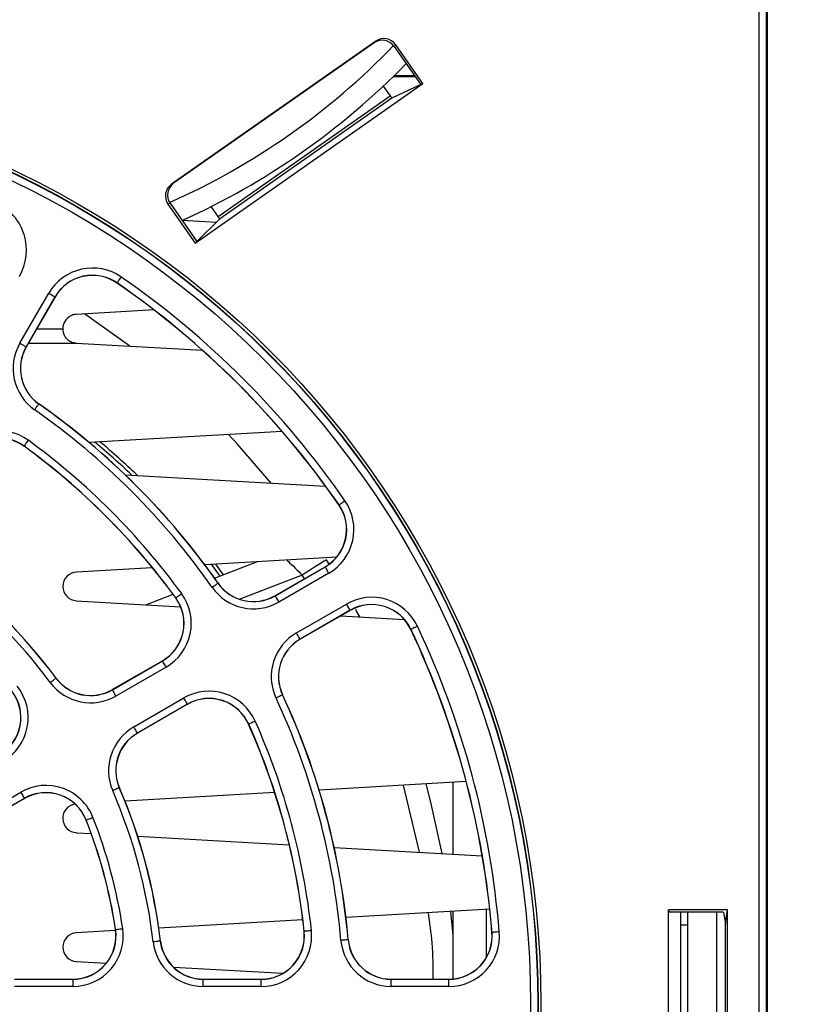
# Paper-space layout 'Sheet1' of a CAD drawing. Header units: millimetres. Extents: x 0 to 420, y 0 to 297.
# Tile 33 of 135: x 123 to 134, y 62 to 76. Entities that reach past the tile are written whole.
import ezdxf

# ---------------------------------------------------------------- set-up
doc = ezdxf.new("R2010")
doc.units = ezdxf.units.MM
doc.layers.add('SLD-0', color=179, linetype='Continuous')
doc.styles.add('SLDTEXTSTYLE1', font='TXT', dxfattribs={"width": 0.75})
doc.styles.add('SLDTEXTSTYLE3', font='TXT', dxfattribs={"width": 0.96})
doc.dimstyles.new('SLDDIMSTYLE3', dxfattribs={"dimtxt": 2.5, "dimasz": 3.302, "dimexe": 0, "dimexo": 0.0625, "dimtad": 1, "dimdec": 1, "dimlfac": 5, "dimrnd": 1e-09, "dimzin": 4, "dimdsep": 46, "dimtxsty": 'SLDTEXTSTYLE1', "dimblk1": 'NONE', "dimblk2": 'NONE', "dimsah": 1, "dimcen": 0, "dimadec": 0, "dimazin": 1, "dimtfac": 1, "dimtmove": 0, "dimatfit": 3, "dimldrblk": 'NONE', "dimfxl": 1, "dimfrac": 2, "dimtolj": 1, "dimtzin": 12, "dimarcsym": 0})
doc.dimstyles.new('SLDDIMSTYLE4', dxfattribs={"dimtxt": 2.5, "dimasz": 3.302, "dimexe": 0, "dimexo": 0.0625, "dimtad": 1, "dimdec": 1, "dimlfac": 5, "dimrnd": 1e-09, "dimzin": 12, "dimdsep": 46, "dimtxsty": 'SLDTEXTSTYLE1', "dimblk1": 'NONE', "dimblk2": 'NONE', "dimsah": 1, "dimcen": 0, "dimadec": 0, "dimazin": 3, "dimtfac": 1, "dimtmove": 0, "dimatfit": 3, "dimldrblk": 'NONE', "dimfxl": 1, "dimfrac": 2, "dimtolj": 1, "dimtzin": 12, "dimarcsym": 0})

# ---------------------------------------------------------------- blocks, each defined once
blk = doc.blocks.new('_D_22')
at = {"layer": 'SLD-0', "color": 179}
for p, q in [((177.639, 244.196), (170.681, 237.013)), ((170.681, 237.013), (163.266, 229.357)), ((168.235, 235.206), (170.681, 237.013)), ((170.681, 237.013), (168.594, 234.858)), ((170.681, 237.013), (168.953, 234.51)), ((168.235, 235.206), (168.953, 234.51)), ((163.266, 229.357), (151.443, 229.357))]:
    blk.add_line(p, q, dxfattribs=at)
at = {"layer": 'SLD-0', "color": 179, "char_height": 2.5, "attachment_point": 1, "style": 'SLDTEXTSTYLE3'}
for s, insert in [('%%c', (150.193, 232.392)), ('20.0', (155.213, 232.43))]:
    blk.add_mtext(s, dxfattribs=dict(at, insert=insert))
blk = doc.blocks.new('_None')
blk = doc.blocks.new('_D_23')
at = {"layer": 'SLD-0', "color": 179}
for p, q in [((163.999, 261.493), (154.023, 261.493)), ((172.8, 249.896), (163.999, 261.493)), ((171.384, 252.588), (170.588, 251.984)), ((171.384, 252.588), (172.8, 249.896)), ((172.8, 249.896), (170.986, 252.286)), ((172.8, 249.896), (170.588, 251.984)), ((175.52, 246.312), (172.8, 249.896))]:
    blk.add_line(p, q, dxfattribs=at)
at = {"layer": 'SLD-0', "color": 179, "char_height": 2.5, "attachment_point": 1, "style": 'SLDTEXTSTYLE3'}
for s, insert in [('%%c', (152.773, 264.528)), ('9.0', (157.794, 264.566))]:
    blk.add_mtext(s, dxfattribs=dict(at, insert=insert))
blk = doc.blocks.new('_D_24')
at = {"layer": 'SLD-0', "color": 179}
for p, q in [((241.453, 256.697), (250.709, 264.131)), ((250.709, 264.131), (262.532, 264.131)), ((241.453, 256.697), (243.478, 258.965)), ((244.105, 258.186), (243.478, 258.965)), ((241.453, 256.697), (243.792, 258.576)), ((244.105, 258.186), (241.453, 256.697)), ((236.385, 252.627), (241.453, 256.697))]:
    blk.add_line(p, q, dxfattribs=at)
at = {"layer": 'SLD-0', "color": 179, "char_height": 2.5, "attachment_point": 1, "style": 'SLDTEXTSTYLE3'}
for s, insert in [('%%c', (251.047, 267.167)), ('13.0', (256.067, 267.205))]:
    blk.add_mtext(s, dxfattribs=dict(at, insert=insert))
blk = doc.blocks.new('_D_25')
at = {"layer": 'SLD-0', "color": 179}
for p, q in [((240.691, 239.098), (237.146, 235.226)), ((237.146, 235.226), (227.951, 225.18)), ((234.752, 233.35), (237.146, 235.226)), ((237.146, 235.226), (235.121, 233.013)), ((237.146, 235.226), (235.489, 232.675)), ((234.752, 233.35), (235.489, 232.675)), ((227.951, 225.18), (216.128, 225.18))]:
    blk.add_line(p, q, dxfattribs=at)
at = {"layer": 'SLD-0', "color": 179, "char_height": 2.5, "attachment_point": 1, "style": 'SLDTEXTSTYLE3'}
for s, insert in [('%%c', (214.878, 228.215)), ('10.5', (219.898, 228.254))]:
    blk.add_mtext(s, dxfattribs=dict(at, insert=insert))
blk = doc.blocks.new('_D_28')
at = {"layer": 'SLD-0', "color": 179}
for p, q in [((173.264, 174.39), (183.569, 183.365)), ((183.569, 183.365), (193.545, 183.365)), ((173.264, 174.39), (175.198, 176.738)), ((175.855, 175.984), (175.198, 176.738)), ((173.264, 174.39), (175.526, 176.361)), ((175.855, 175.984), (173.264, 174.39)), ((169.87, 171.435), (173.264, 174.39))]:
    blk.add_line(p, q, dxfattribs=at)
at = {"layer": 'SLD-0', "color": 179, "char_height": 2.5, "attachment_point": 1, "style": 'SLDTEXTSTYLE3'}
for s, insert in [('%%c', (183.906, 186.4)), ('9.0', (188.927, 186.438))]:
    blk.add_mtext(s, dxfattribs=dict(at, insert=insert))
blk = doc.blocks.new('_D_30')
at = {"layer": 'SLD-0', "color": 179}
for p, q in [((230.033, 164.087), (234.374, 159.249)), ((236.006, 156.682), (234.374, 159.249)), ((234.374, 159.249), (236.75, 157.35)), ((234.374, 159.249), (236.378, 157.016)), ((234.374, 159.249), (244.668, 147.778)), ((236.006, 156.682), (236.75, 157.35)), ((244.668, 147.778), (256.491, 147.778))]:
    blk.add_line(p, q, dxfattribs=at)
at = {"layer": 'SLD-0', "color": 179, "char_height": 2.5, "attachment_point": 1, "style": 'SLDTEXTSTYLE3'}
for s, insert in [('%%c', (245.006, 150.813)), ('13.0', (250.026, 150.851))]:
    blk.add_mtext(s, dxfattribs=dict(at, insert=insert))
blk = doc.blocks.new('_D_31')
at = {"layer": 'SLD-0', "color": 179}
for p, q in [((224.118, 191.46), (212.295, 191.46)), ((230.761, 181.361), (224.118, 191.46)), ((229.53, 184.142), (228.695, 183.593)), ((229.53, 184.142), (230.761, 181.361)), ((230.761, 181.361), (229.113, 183.868)), ((230.761, 181.361), (228.695, 183.593)), ((233.646, 176.975), (230.761, 181.361))]:
    blk.add_line(p, q, dxfattribs=at)
at = {"layer": 'SLD-0', "color": 179, "char_height": 2.5, "attachment_point": 1, "style": 'SLDTEXTSTYLE3'}
for s, insert in [('%%c', (211.045, 194.495)), ('10.5', (216.066, 194.534))]:
    blk.add_mtext(s, dxfattribs=dict(at, insert=insert))

psp = doc.layouts.new('Sheet1')

# ---------------------------------------------------------------- linework, layer by layer
at = {"layer": 'SLD-0', "color": 179, "linetype": 'Continuous', "lineweight": 25}
for p, q in [((133.249, 48.688), (133.249, 97.652)), ((133.349, 97.652), (133.349, 48.682)), ((133.354, 97.656), (133.354, 48.656)), ((133.36, 97.656), (133.36, 58.578)), ((127.916, 75.769), (125.077, 73.78)), ((127.893, 75.746), (125.105, 73.794)), ((127.893, 75.746), (127.916, 75.769)), ((128.195, 75.72), (128.172, 75.697)), ((128.172, 75.697), (128.543, 75.168)), ((128.572, 75.181), (128.195, 75.72)), ((125.404, 72.963), (128.572, 75.181)), ((128.161, 75.279), (128.465, 75.279)), ((128.46, 75.286), (128.167, 75.286)), ((128.572, 75.181), (128.543, 75.168)), ((128.021, 75.145), (128.118, 75.008)), ((128.543, 75.168), (128.142, 74.976)), ((125.723, 73.331), (128.118, 75.008)), ((128.142, 74.976), (125.744, 73.297)), ((125.077, 73.78), (125.105, 73.794)), ((125.056, 73.515), (125.027, 73.502)), ((125.027, 73.502), (125.404, 72.963)), ((125.056, 73.515), (125.427, 72.986)), ((125.723, 73.331), (125.626, 73.469)), ((125.222, 73.279), (125.543, 73.261)), ((125.427, 72.986), (125.744, 73.297)), ((125.543, 73.261), (125.698, 73.252)), ((125.404, 72.963), (125.427, 72.986)), ((124.337, 72.433), (124.345, 72.446)), ((124.345, 72.446), (124.355, 72.46)), ((124.355, 72.46), (124.366, 72.475)), ((124.366, 72.475), (124.377, 72.491)), ((124.32, 72.409), (124.318, 72.407)), ((124.32, 72.409), (124.321, 72.41)), ((124.321, 72.41), (124.324, 72.415)), ((124.324, 72.415), (124.33, 72.423)), ((124.33, 72.423), (124.337, 72.433)), ((122.967, 71.569), (123.368, 72.265)), ((123.455, 72.215), (123.054, 71.519)), ((123.457, 72.213), (123.056, 71.518)), ((123.368, 72.265), (123.385, 72.255)), ((123.385, 72.255), (123.401, 72.246)), ((123.401, 72.246), (123.416, 72.237)), ((123.416, 72.237), (123.429, 72.229)), ((123.429, 72.229), (123.44, 72.223)), ((123.44, 72.223), (123.448, 72.219)), ((123.448, 72.219), (123.453, 72.216)), ((123.453, 72.216), (123.455, 72.215)), ((123.455, 72.215), (123.457, 72.213)), ((124.83, 72.033), (124.528, 72.015)), ((124.528, 72.015), (123.752, 71.971)), ((124.496, 71.529), (123.864, 71.977)), ((123.202, 71.771), (123.564, 71.771)), ((122.967, 71.569), (122.984, 71.56)), ((122.984, 71.56), (123, 71.55)), ((123, 71.55), (123.015, 71.542)), ((123.015, 71.542), (123.028, 71.534)), ((123.028, 71.534), (123.038, 71.528)), ((123.038, 71.528), (123.047, 71.523)), ((123.047, 71.523), (123.052, 71.52)), ((123.052, 71.52), (123.054, 71.519)), ((123.054, 71.519), (123.056, 71.518)), ((123.752, 71.571), (125.505, 71.471)), ((123.172, 70.643), (123.183, 70.659)), ((123.183, 70.659), (123.194, 70.674)), ((123.194, 70.674), (123.204, 70.688)), ((123.204, 70.688), (123.212, 70.7)), ((123.212, 70.7), (123.219, 70.71)), ((123.219, 70.71), (123.225, 70.718)), ((123.225, 70.718), (123.228, 70.723)), ((123.228, 70.723), (123.229, 70.725)), ((123.229, 70.725), (123.231, 70.727)), ((126.613, 70.343), (123.93, 70.189)), ((125.994, 70.165), (125.868, 70.3)), ((123.026, 70.139), (123.024, 70.137)), ((123.026, 70.139), (123.027, 70.141)), ((123.027, 70.141), (123.031, 70.145)), ((123.031, 70.145), (123.036, 70.153)), ((123.036, 70.153), (123.043, 70.163)), ((123.043, 70.163), (123.052, 70.175)), ((123.052, 70.175), (123.062, 70.189)), ((123.062, 70.189), (123.073, 70.204)), ((123.073, 70.204), (123.085, 70.22)), ((126.461, 69.625), (125.994, 70.165)), ((124.43, 69.741), (127.219, 69.581)), ((127.406, 69.322), (127.404, 69.321)), ((127.406, 69.322), (127.408, 69.324)), ((127.408, 69.324), (127.413, 69.327)), ((127.413, 69.327), (127.42, 69.332)), ((127.42, 69.332), (127.431, 69.339)), ((127.431, 69.339), (127.443, 69.348)), ((127.443, 69.348), (127.457, 69.358)), ((127.457, 69.358), (127.472, 69.368)), ((127.472, 69.368), (127.488, 69.379)), ((127.371, 68.595), (125.538, 68.49)), ((125.752, 68.332), (125.631, 68.495)), ((125.676, 68.302), (126.27, 68.532)), ((125.801, 68.35), (125.692, 68.499)), ((127.132, 68.496), (127.08, 68.463)), ((127.173, 68.522), (127.132, 68.496)), ((127.205, 68.542), (127.173, 68.522)), ((127.224, 68.554), (127.205, 68.542)), ((127.23, 68.559), (127.224, 68.554)), ((127.269, 68.498), (127.23, 68.559)), ((124.809, 68.448), (123.752, 68.388)), ((126.515, 68.058), (127.211, 68.46)), ((126.517, 68.056), (127.212, 68.458)), ((127.262, 68.371), (126.567, 67.97)), ((126.959, 68.386), (126.893, 68.344)), ((127.022, 68.426), (126.959, 68.386)), ((127.08, 68.463), (127.022, 68.426)), ((127.212, 68.458), (127.211, 68.46)), ((127.212, 68.458), (127.213, 68.456)), ((127.213, 68.456), (127.216, 68.451)), ((127.216, 68.451), (127.221, 68.443)), ((127.221, 68.443), (127.227, 68.432)), ((127.227, 68.432), (127.234, 68.419)), ((127.234, 68.419), (127.243, 68.404)), ((127.243, 68.404), (127.252, 68.388)), ((127.252, 68.388), (127.262, 68.371)), ((125.656, 68.186), (125.671, 68.196)), ((125.671, 68.196), (125.685, 68.206)), ((125.685, 68.206), (125.698, 68.215)), ((125.698, 68.215), (125.708, 68.222)), ((125.708, 68.222), (125.715, 68.227)), ((125.715, 68.227), (125.72, 68.231)), ((125.72, 68.231), (125.722, 68.232)), ((125.722, 68.232), (125.724, 68.233)), ((124.72, 67.933), (125.097, 68.078)), ((125.16, 68.046), (125.173, 68.055)), ((125.173, 68.055), (125.186, 68.065)), ((125.186, 68.065), (125.202, 68.076)), ((125.202, 68.076), (125.217, 68.087)), ((125.64, 68.175), (125.656, 68.186)), ((126.517, 68.056), (126.515, 68.058)), ((126.517, 68.056), (126.518, 68.054)), ((126.518, 68.054), (126.521, 68.049)), ((123.752, 67.988), (125.203, 67.905)), ((125.136, 68.028), (125.134, 68.027)), ((125.136, 68.028), (125.138, 68.03)), ((125.138, 68.03), (125.143, 68.033)), ((125.143, 68.033), (125.15, 68.039)), ((125.15, 68.039), (125.16, 68.046)), ((126.521, 68.049), (126.525, 68.041)), ((126.525, 68.041), (126.532, 68.03)), ((126.532, 68.03), (126.539, 68.017)), ((126.539, 68.017), (126.548, 68.002)), ((126.548, 68.002), (126.557, 67.986)), ((126.557, 67.986), (126.567, 67.97)), ((126.814, 67.541), (127.509, 67.942)), ((127.519, 67.926), (127.509, 67.942)), ((127.528, 67.91), (127.519, 67.926)), ((127.559, 67.856), (126.864, 67.454)), ((127.561, 67.854), (126.865, 67.452)), ((127.537, 67.895), (127.528, 67.91)), ((127.545, 67.882), (127.537, 67.895)), ((127.551, 67.871), (127.545, 67.882)), ((127.555, 67.863), (127.551, 67.871)), ((127.558, 67.858), (127.555, 67.863)), ((127.559, 67.856), (127.558, 67.858)), ((127.559, 67.856), (127.561, 67.854)), ((127.646, 67.853), (127.639, 67.865)), ((127.694, 67.763), (127.646, 67.853)), ((127.429, 67.778), (128.314, 67.727)), ((126.824, 67.524), (126.814, 67.541)), ((126.833, 67.508), (126.824, 67.524)), ((126.842, 67.493), (126.833, 67.508)), ((128.405, 67.591), (128.403, 67.59)), ((128.407, 67.592), (128.405, 67.591)), ((128.413, 67.595), (128.407, 67.592)), ((128.421, 67.599), (128.413, 67.595)), ((128.432, 67.604), (128.421, 67.599)), ((128.446, 67.611), (128.432, 67.604)), ((128.462, 67.618), (128.446, 67.611)), ((128.478, 67.626), (128.462, 67.618)), ((128.496, 67.634), (128.478, 67.626)), ((126.849, 67.48), (126.842, 67.493)), ((126.855, 67.469), (126.849, 67.48)), ((126.86, 67.461), (126.855, 67.469)), ((126.863, 67.456), (126.86, 67.461)), ((126.864, 67.454), (126.863, 67.456)), ((126.864, 67.454), (126.865, 67.452)), ((124.252, 66.752), (124.949, 67.154)), ((124.253, 66.75), (124.95, 67.152)), ((124.95, 67.152), (124.949, 67.154)), ((124.952, 67.15), (124.95, 67.152)), ((124.955, 67.145), (124.952, 67.15)), ((124.959, 67.137), (124.955, 67.145)), ((124.965, 67.126), (124.959, 67.137)), ((124.973, 67.113), (124.965, 67.126)), ((124.982, 67.098), (124.973, 67.113)), ((124.991, 67.082), (124.982, 67.098)), ((125, 67.065), (124.303, 66.663)), ((125, 67.065), (124.991, 67.082)), ((123.389, 66.852), (123.404, 66.863)), ((123.404, 66.863), (123.419, 66.875)), ((123.419, 66.875), (123.433, 66.885)), ((123.433, 66.885), (123.445, 66.894)), ((123.445, 66.894), (123.455, 66.901)), ((123.455, 66.901), (123.462, 66.907)), ((123.462, 66.907), (123.467, 66.91)), ((123.467, 66.91), (123.469, 66.912)), ((123.469, 66.912), (123.471, 66.913)), ((124.253, 66.75), (124.252, 66.752)), ((124.254, 66.748), (124.253, 66.75)), ((124.257, 66.743), (124.254, 66.748)), ((124.262, 66.734), (124.257, 66.743)), ((124.268, 66.724), (124.262, 66.734)), ((124.276, 66.711), (124.268, 66.724)), ((124.284, 66.696), (124.276, 66.711)), ((124.294, 66.68), (124.284, 66.696)), ((124.303, 66.663), (124.294, 66.68)), ((124.551, 66.234), (125.248, 66.637)), ((125.298, 66.55), (124.601, 66.148)), ((125.299, 66.548), (124.602, 66.145)), ((125.258, 66.62), (125.248, 66.637)), ((125.267, 66.604), (125.258, 66.62)), ((125.276, 66.589), (125.267, 66.604)), ((125.283, 66.576), (125.276, 66.589)), ((125.289, 66.565), (125.283, 66.576)), ((125.294, 66.557), (125.289, 66.565)), ((125.297, 66.552), (125.294, 66.557)), ((125.298, 66.55), (125.297, 66.552)), ((125.298, 66.55), (125.299, 66.548)), ((126.546, 66.644), (126.528, 66.636)), ((126.563, 66.652), (126.546, 66.644)), ((126.578, 66.659), (126.563, 66.652)), ((126.592, 66.666), (126.578, 66.659)), ((126.603, 66.671), (126.592, 66.666)), ((126.612, 66.675), (126.603, 66.671)), ((126.617, 66.677), (126.612, 66.675)), ((126.619, 66.678), (126.617, 66.677)), ((126.619, 66.678), (126.621, 66.679)), ((126.15, 66.273), (126.148, 66.272)), ((126.152, 66.274), (126.15, 66.273)), ((126.157, 66.276), (126.152, 66.274)), ((126.166, 66.28), (126.157, 66.276)), ((126.177, 66.285), (126.166, 66.28)), ((126.191, 66.291), (126.177, 66.285)), ((126.207, 66.298), (126.191, 66.291)), ((126.224, 66.306), (126.207, 66.298)), ((126.241, 66.313), (126.224, 66.306)), ((124.561, 66.217), (124.551, 66.234)), ((124.57, 66.201), (124.561, 66.217)), ((124.578, 66.187), (124.57, 66.201)), ((124.586, 66.173), (124.578, 66.187)), ((124.592, 66.163), (124.586, 66.173)), ((124.597, 66.155), (124.592, 66.163)), ((124.6, 66.15), (124.597, 66.155)), ((124.601, 66.148), (124.6, 66.15)), ((124.601, 66.148), (124.602, 66.145)), ((129.174, 65.473), (127.129, 65.356)), ((128.994, 64.463), (128.994, 65.463)), ((122.277, 64.921), (122.978, 65.326)), ((122.978, 65.326), (122.988, 65.31)), ((124.275, 65.355), (124.257, 65.347)), ((124.292, 65.362), (124.275, 65.355)), ((124.308, 65.369), (124.292, 65.362)), ((124.322, 65.375), (124.308, 65.369)), ((124.333, 65.38), (124.322, 65.375)), ((124.342, 65.384), (124.333, 65.38)), ((124.347, 65.386), (124.342, 65.384)), ((124.349, 65.387), (124.347, 65.386)), ((124.349, 65.387), (124.351, 65.388)), ((126.511, 65.32), (124.429, 65.201)), ((128.523, 64.49), (128.304, 65.423)), ((128.68, 65.206), (128.618, 65.441)), ((123.028, 65.24), (122.327, 64.835)), ((123.03, 65.238), (122.328, 64.832)), ((122.988, 65.31), (122.997, 65.294)), ((122.997, 65.294), (123.006, 65.279)), ((123.006, 65.279), (123.014, 65.266)), ((123.014, 65.266), (123.02, 65.255)), ((123.02, 65.255), (123.024, 65.247)), ((123.024, 65.247), (123.027, 65.242)), ((123.027, 65.242), (123.028, 65.24)), ((123.028, 65.24), (123.03, 65.238)), ((128.841, 64.472), (128.68, 65.206)), ((123.89, 64.938), (123.888, 64.938)), ((123.89, 64.938), (123.892, 64.939)), ((123.892, 64.939), (123.898, 64.941)), ((123.898, 64.941), (123.907, 64.945)), ((123.907, 64.945), (123.918, 64.949)), ((123.918, 64.949), (123.932, 64.955)), ((123.932, 64.955), (123.948, 64.961)), ((123.948, 64.961), (123.965, 64.968)), ((123.965, 64.968), (123.983, 64.975)), ((123.752, 64.763), (123.958, 64.751)), ((124.605, 64.714), (126.714, 64.594)), ((127.337, 64.558), (129.398, 64.44)), ((129.502, 63.7), (127.502, 63.585)), ((128.994, 62.729), (128.994, 63.671)), ((129.458, 63.034), (129.458, 63.698)), ((132.811, 63.688), (131.989, 63.688)), ((131.989, 59.625), (131.989, 63.688)), ((131.989, 63.688), (131.994, 63.656)), ((132.78, 63.499), (132.811, 63.688)), ((132.811, 59.625), (132.811, 63.688)), ((126.901, 63.551), (124.899, 63.437)), ((128.994, 63.334), (128.961, 63.669)), ((132.714, 63.656), (131.994, 63.656)), ((132.154, 63.656), (132.154, 59.656)), ((132.254, 63.656), (132.254, 59.656)), ((132.654, 63.656), (132.654, 59.656)), ((132.754, 63.654), (132.78, 63.499)), ((124.298, 63.402), (123.752, 63.371)), ((124.298, 63.416), (124.296, 63.415)), ((124.298, 63.416), (124.301, 63.416)), ((124.301, 63.416), (124.306, 63.417)), ((124.306, 63.417), (124.316, 63.418)), ((124.316, 63.418), (124.328, 63.42)), ((124.328, 63.42), (124.343, 63.422)), ((124.343, 63.422), (124.36, 63.425)), ((124.36, 63.425), (124.378, 63.428)), ((124.378, 63.428), (124.397, 63.43)), ((127.003, 63.398), (126.984, 63.396)), ((127.022, 63.4), (127.003, 63.398)), ((132.254, 63.478), (132.154, 63.478)), ((132.78, 59.813), (132.78, 63.499)), ((126.922, 63.39), (126.92, 63.389)), ((126.925, 63.39), (126.922, 63.39)), ((126.93, 63.391), (126.925, 63.39)), ((126.94, 63.392), (126.93, 63.391)), ((126.952, 63.393), (126.94, 63.392)), ((126.967, 63.395), (126.952, 63.393)), ((126.984, 63.396), (126.967, 63.395)), ((127.451, 63.266), (127.432, 63.264)), ((127.47, 63.268), (127.451, 63.266)), ((127.487, 63.269), (127.47, 63.268)), ((127.502, 63.271), (127.487, 63.269)), ((127.514, 63.272), (127.502, 63.271)), ((127.523, 63.272), (127.514, 63.272)), ((127.529, 63.273), (127.523, 63.272)), ((127.532, 63.273), (127.529, 63.273)), ((127.532, 63.273), (127.534, 63.273)), ((129.535, 63.376), (129.533, 63.375)), ((129.537, 63.376), (129.535, 63.376)), ((129.543, 63.376), (129.537, 63.376)), ((129.552, 63.377), (129.543, 63.376)), ((129.565, 63.378), (129.552, 63.377)), ((129.58, 63.379), (129.565, 63.378)), ((129.597, 63.381), (129.58, 63.379)), ((129.615, 63.382), (129.597, 63.381)), ((129.635, 63.384), (129.615, 63.382)), ((124.84, 63.247), (124.821, 63.245)), ((124.858, 63.249), (124.84, 63.247)), ((124.875, 63.251), (124.858, 63.249)), ((124.89, 63.253), (124.875, 63.251)), ((124.903, 63.254), (124.89, 63.253)), ((124.912, 63.255), (124.903, 63.254)), ((124.918, 63.256), (124.912, 63.255)), ((124.92, 63.256), (124.918, 63.256)), ((124.92, 63.256), (124.922, 63.257)), ((123.752, 62.971), (124.168, 62.948)), ((125.102, 62.894), (126.624, 62.807)), ((122.892, 62.726), (123.703, 62.726)), ((122.892, 62.724), (123.703, 62.724)), ((123.703, 62.724), (123.703, 62.726)), ((123.703, 62.724), (123.703, 62.624)), ((125.518, 62.726), (126.323, 62.726)), ((125.518, 62.724), (125.518, 62.726)), ((125.518, 62.624), (125.518, 62.724)), ((125.518, 62.724), (126.323, 62.724)), ((126.323, 62.724), (126.323, 62.726)), ((126.323, 62.624), (126.323, 62.724)), ((128.132, 62.724), (128.132, 62.726)), ((128.132, 62.726), (128.935, 62.726)), ((128.132, 62.624), (128.132, 62.724)), ((128.132, 62.724), (128.935, 62.724)), ((128.935, 62.724), (128.935, 62.726)), ((128.935, 62.624), (128.935, 62.724)), ((123.703, 62.624), (122.892, 62.624)), ((126.323, 62.624), (125.518, 62.624)), ((128.935, 62.624), (128.132, 62.624))]:
    psp.add_line(p, q, dxfattribs=at)
at = {"layer": 'SLD-0', "color": 8, "linetype": 'Continuous', "lineweight": 25}
for p, q in [((123.087, 71.571), (123.752, 71.571)), ((126.893, 68.344), (126.026, 68.009)), ((126.92, 68.301), (126.893, 68.344)), ((126.924, 68.294), (126.92, 68.301))]:
    psp.add_line(p, q, dxfattribs=at)
at = {"layer": 'SLD-0', "color": 179, "linetype": 'Continuous', "lineweight": 25}
for radius in [12.84, 12.8, 12.796, 12.696]:
    psp.add_circle((117.374, 62.376), radius, dxfattribs=at)
at = {"layer": 'SLD-0', "color": 8, "linetype": 'Continuous', "lineweight": 25}
psp.add_arc((121.034, 82.576), 9.9, 293.9266, 316.0734, dxfattribs=at)
at = {"layer": 'SLD-0', "color": 179, "linetype": 'Continuous', "lineweight": 25}
for centre, radius, start, end in [((121.034, 82.576), 10.2, 294.2536, 315.7464), ((122.331, 72.863), 0.728, 330, 64.6976), ((123.977, 71.913), 0.702, 55.3024, 150), ((123.977, 71.913), 0.602, 55.3024, 150.0001), ((123.977, 71.913), 0.6, 55.3024, 150), ((117.374, 62.376), 12.302, 34.6976, 55.3024), ((117.374, 62.376), 12.2, 34.6976, 55.3024), ((117.374, 62.376), 12.202, 34.6976, 55.3024), ((123.575, 71.218), 0.702, 150, 234.9536), ((123.575, 71.218), 0.602, 150, 234.9537), ((123.575, 71.218), 0.6, 150, 234.9536), ((117.374, 62.376), 10.198, 35.0464, 54.9536), ((117.374, 62.376), 10.2, 35.0464, 54.9536), ((117.374, 62.376), 10.098, 35.0464, 54.9536), ((122.671, 69.652), 0.702, 53.9408, 150), ((122.671, 69.652), 0.602, 53.9408, 150), ((122.671, 69.652), 0.6, 53.9408, 150), ((117.374, 62.376), 9.6, 36.0592, 53.9408), ((117.374, 62.376), 9.602, 36.0592, 53.9408), ((117.374, 62.376), 9.702, 36.0592, 53.9408), ((117.534, 62.376), 10.15, 46.4772, 50.3746), ((117.534, 62.376), 10.2, 46.1445, 50.0713), ((126.911, 68.979), 0.6, 300, 34.6976), ((126.911, 68.979), 0.602, 299.9999, 34.6976), ((126.911, 68.979), 0.702, 300, 34.6976), ((117.374, 62.376), 7.598, 36.6529, 53.3471), ((117.374, 62.376), 7.6, 36.6529, 53.3471), ((117.374, 62.376), 7.498, 36.6529, 53.3471), ((123.764, 68.188), 0.2, 93.2761, 266.7235), ((126.215, 68.578), 0.602, 215.0464, 300.0001), ((126.215, 68.578), 0.6, 215.0464, 300), ((124.649, 67.674), 0.702, 300, 36.0592), ((126.215, 68.578), 0.702, 215.0464, 300), ((124.649, 67.674), 0.6, 300, 36.0592), ((124.649, 67.674), 0.602, 300, 36.0592), ((127.861, 67.334), 0.702, 25.3024, 120), ((127.861, 67.334), 0.602, 25.3024, 119.9999), ((127.861, 67.334), 0.6, 25.3024, 119.9999), ((127.165, 66.933), 0.702, 120.0001, 204.9536), ((117.374, 62.376), 12.2, 4.6976, 25.3024), ((117.374, 62.376), 12.202, 4.6976, 25.3024), ((117.374, 62.376), 12.302, 4.6976, 25.3024), ((127.165, 66.933), 0.602, 120, 204.9536), ((127.165, 66.933), 0.6, 120, 204.9536), ((123.952, 67.271), 0.702, 216.6529, 300), ((123.952, 67.271), 0.602, 216.6529, 300.0001), ((123.952, 67.271), 0.6, 216.6529, 300.0001), ((122.38, 66.363), 0.6, 300, 38.5364), ((122.38, 66.363), 0.602, 300, 38.5364), ((122.38, 66.363), 0.702, 300.0001, 38.5364), ((125.599, 66.028), 0.702, 23.9408, 120), ((125.599, 66.028), 0.602, 23.9408, 119.9999), ((125.599, 66.028), 0.6, 23.9408, 119.9999), ((117.374, 62.376), 10.098, 5.0464, 24.9536), ((117.374, 62.376), 10.198, 5.0464, 24.9536), ((117.374, 62.376), 10.2, 5.0464, 24.9536), ((117.374, 62.376), 9.602, 6.0592, 23.9408), ((117.374, 62.376), 9.702, 6.0592, 23.9408), ((124.902, 65.626), 0.702, 120.0001, 203.3471), ((124.902, 65.626), 0.602, 120, 203.3471), ((124.902, 65.626), 0.6, 120, 203.3471), ((117.374, 62.376), 9.6, 6.0592, 23.9408), ((123.33, 64.718), 0.702, 21.4636, 120), ((123.33, 64.718), 0.602, 21.4636, 120.0001), ((123.33, 64.718), 0.6, 21.4636, 120), ((117.374, 62.376), 7.498, 6.6529, 23.3471), ((117.374, 62.376), 7.598, 6.6529, 23.3471), ((117.374, 62.376), 7.6, 6.6529, 23.3471), ((123.764, 64.963), 0.2, 98.3072, 266.7235), ((117.374, 62.376), 7, 8.5364, 21.4636), ((117.374, 62.376), 7.002, 8.5364, 21.4636), ((117.374, 62.376), 7.102, 8.5364, 21.4636), ((123.703, 63.326), 0.702, 269.9999, 8.5364), ((123.703, 63.326), 0.602, 269.9999, 8.5364), ((123.703, 63.326), 0.6, 269.9999, 8.5364), ((126.323, 63.326), 0.702, 270, 6.0592), ((123.764, 63.171), 0.2, 93.2761, 266.7235), ((126.323, 63.326), 0.602, 270.0001, 6.0592), ((126.323, 63.326), 0.6, 270, 6.0592), ((128.132, 63.326), 0.702, 185.0464, 270), ((128.132, 63.326), 0.602, 185.0464, 269.9999), ((128.132, 63.326), 0.6, 185.0464, 270), ((128.935, 63.326), 0.702, 270, 4.6976), ((128.935, 63.326), 0.602, 270, 4.6976), ((128.935, 63.326), 0.6, 270, 4.6976), ((125.518, 63.326), 0.702, 186.6529, 270), ((125.518, 63.326), 0.602, 186.6529, 270.0001), ((125.518, 63.326), 0.6, 186.6529, 270.0001)]:
    psp.add_arc(centre, radius, start, end, dxfattribs=at)
for centre, major_axis, ratio, start_param, end_param in [((128.008, 75.582), (-0.143, -0.14), 0.998592, 2.97682, 4.547154), ((128.031, 75.605), (-0.143, -0.14), 0.998592, 2.976812, 4.547156), ((128.119, 75.009), (-0.0229, 0.0328), 0.052408, 1.570786, 3.133068), ((125.191, 73.617), (0.181, 0.086), 0.998592, 1.736032, 3.306369), ((125.22, 73.63), (0.181, 0.086), 0.998592, 1.736025, 3.306365), ((125.721, 73.33), (-0.0229, 0.0328), 0.052408, 3.150937, 4.712379), ((132.714, 63.654), (0.04, 0), 0.052408, 0.008473, 1.570796)]:
    psp.add_ellipse(centre, major_axis=major_axis, ratio=ratio, start_param=start_param, end_param=end_param, dxfattribs=at)
for points, knots in [([(123.752, 71.971), (123.742, 71.97), (123.718, 71.967), (123.68, 71.954), (123.622, 71.92), (123.577, 71.856), (123.56, 71.795), (123.564, 71.772), (123.564, 71.771), (123.564, 71.771)], [0, 0, 0, 0, 0.028601, 0.066899, 0.135761, 0.330956, 0.635696, 0.941296, 1, 1, 1, 1]), ([(123.564, 71.771), (123.563, 71.769), (123.563, 71.765), (123.566, 71.731), (123.58, 71.686), (123.609, 71.64), (123.65, 71.604), (123.699, 71.579), (123.735, 71.574), (123.752, 71.571)], [0, 0, 0, 0, 0.160995, 0.322155, 0.476717, 0.610296, 0.736325, 0.874944, 1, 1, 1, 1]), ([(128.715, 62.726), (128.715, 62.894), (128.714, 63.203), (128.669, 63.511), (128.648, 63.651)], [0, 0, 0, 0, 0.543513, 1, 1, 1, 1])]:
    psp.add_open_spline(points, degree=3, knots=knots, dxfattribs=at)
at = {"layer": 'SLD-0', "color": 8, "linetype": 'Continuous', "lineweight": 25}
psp.add_open_spline([(126.676, 68.555), (126.685, 68.548), (126.719, 68.518), (126.795, 68.445), (126.861, 68.377), (126.893, 68.344)], degree=3, knots=[0, 0, 0, 0, 0.140693, 0.577979, 1, 1, 1, 1], dxfattribs=at)

# ---------------------------------------------------------------- dimensions: what is measured, and where the dimension line sits
at = {"layer": 'SLD-0', "color": 179}
for p1, dimstyle, picture, middle in [((0.889, 0.948), 'SLDDIMSTYLE3', '_D_24', (257.414, 266.248)), ((0.517, 0.737), 'SLDDIMSTYLE3', '_D_23', (158.218, 263.609)), ((1.173, 1.62), 'SLDDIMSTYLE3', '_D_22', (156.561, 231.473)), ((0.745, 0.74), 'SLDDIMSTYLE4', '_D_25', (221.245, 227.297)), ((0.831303, 0.6414323), 'SLDDIMSTYLE4', '_D_31', (217.4129934, 193.5763759)), ((0.634, 0.639), 'SLDDIMSTYLE3', '_D_28', (189.351, 185.481)), ((1.067, 0.743), 'SLDDIMSTYLE3', '_D_30', (251.373, 149.894))]:
    dim = psp.add_diameter_dim_2p(p1=p1, p2=(0, 0), dimstyle=dimstyle, dxfattribs=at)
    dim.commit()
    dim.dimension.update_dxf_attribs({"geometry": picture, "text_midpoint": middle, "dimtype": 163})

doc.saveas('drawing.dxf')
